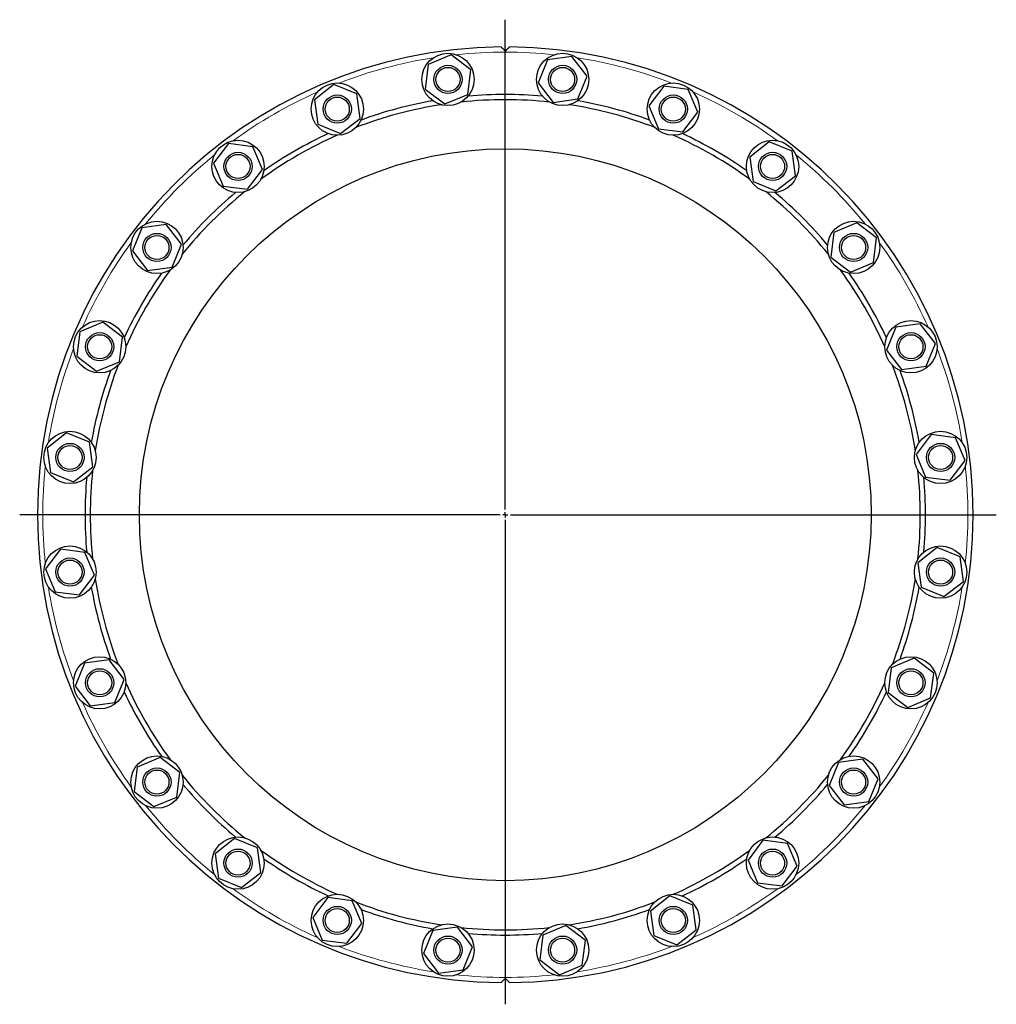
# Model space of a CAD drawing. Header units: millimetres. Extents: x 116 to 1628, y 97 to 1575.
# Tile 2 of 4: x 116 to 1051, y 633 to 1575. Entities that reach past the tile are written whole.
import ezdxf

# ---------------------------------------------------------------- set-up
doc = ezdxf.new("R2010")
doc.units = ezdxf.units.MM
doc.layers.add('FORMAT', color=7, linetype='Continuous')

# ---------------------------------------------------------------- blocks, each defined once
blk = doc.blocks.new('SW_CENTERMARKSYMBOL_0')
at = {"layer": 'FORMAT', "color": 0}
for p, q in [((0, 5), (0, 473.54)), ((-5, 0), (-464.52, 0)), ((0, 0), (-2.5, 0)), ((0, 0), (0, 2.5)), ((0, 0), (0, -2.5)), ((0, 0), (2.5, 0)), ((5, 0), (469.69, 0)), ((0, -5), (0, -468.24))]:
    blk.add_line(p, q, dxfattribs=at)

msp = doc.modelspace()

# ---------------------------------------------------------------- linework, layer by layer
at = {"color": 7, "linetype": 'Continuous', "lineweight": 25}
for p, q in [((528.97, 1541.5), (507.14, 1532.33)), ((547.82, 1527.18), (528.97, 1541.5)), ((621.13, 1536.72), (612.18, 1514.8)), ((644.59, 1539.93), (621.13, 1536.72)), ((659.09, 1521.22), (644.59, 1539.93)), ((507.14, 1532.33), (504.17, 1508.84)), ((544.85, 1503.7), (547.82, 1527.18)), ((650.14, 1499.31), (659.09, 1521.22)), ((416.88, 1513.09), (398.17, 1498.58)), ((438.8, 1504.14), (416.88, 1513.09)), ((504.17, 1508.84), (523.02, 1494.53)), ((612.18, 1514.8), (626.69, 1496.1)), ((732.37, 1511.46), (718.06, 1492.61)), ((755.86, 1508.49), (732.37, 1511.46)), ((765.03, 1486.66), (755.86, 1508.49)), ((398.17, 1498.58), (401.38, 1475.13)), ((442, 1480.69), (438.8, 1504.14)), ((523.02, 1494.53), (544.85, 1503.7)), ((626.69, 1496.1), (650.14, 1499.31)), ((718.06, 1492.61), (727.23, 1470.78)), ((423.3, 1466.18), (442, 1480.69)), ((750.71, 1467.81), (765.03, 1486.66)), ((401.38, 1475.13), (423.3, 1466.18)), ((727.23, 1470.78), (750.71, 1467.81)), ((315.97, 1456.64), (301.65, 1437.79)), ((339.45, 1453.67), (315.97, 1456.64)), ((348.62, 1431.84), (339.45, 1453.67)), ((833.29, 1458.27), (814.58, 1443.76)), ((855.2, 1449.32), (833.29, 1458.27)), ((814.58, 1443.76), (817.79, 1420.31)), ((858.41, 1425.87), (855.2, 1449.32)), ((301.65, 1437.79), (310.82, 1415.96)), ((334.31, 1412.99), (348.62, 1431.84)), ((839.7, 1411.36), (858.41, 1425.87)), ((310.82, 1415.96), (334.31, 1412.99)), ((817.79, 1420.31), (839.7, 1411.36)), ((233.1, 1375.99), (224.15, 1354.08)), ((256.56, 1379.2), (233.1, 1375.99)), ((271.06, 1360.49), (256.56, 1379.2)), ((917, 1380.77), (895.17, 1371.6)), ((935.85, 1366.45), (917, 1380.77)), ((895.17, 1371.6), (892.2, 1348.12)), ((932.88, 1342.97), (935.85, 1366.45)), ((262.11, 1338.58), (271.06, 1360.49)), ((224.15, 1354.08), (238.66, 1335.37)), ((892.2, 1348.12), (911.05, 1333.8)), ((238.66, 1335.37), (262.11, 1338.58)), ((911.05, 1333.8), (932.88, 1342.97)), ((195.76, 1285.82), (173.93, 1276.65)), ((214.61, 1271.5), (195.76, 1285.82)), ((954.34, 1281.04), (945.39, 1259.12)), ((977.79, 1284.25), (954.34, 1281.04)), ((992.3, 1265.54), (977.79, 1284.25)), ((173.93, 1276.65), (170.96, 1253.16)), ((211.64, 1248.02), (214.61, 1271.5)), ((983.35, 1243.63), (992.3, 1265.54)), ((170.96, 1253.16), (189.82, 1238.85)), ((945.39, 1259.12), (959.9, 1240.42)), ((189.82, 1238.85), (211.64, 1248.02)), ((959.9, 1240.42), (983.35, 1243.63)), ((161.2, 1179.88), (142.49, 1165.37)), ((183.12, 1170.93), (161.2, 1179.88)), ((988.05, 1178.25), (973.74, 1159.4)), ((1011.54, 1175.28), (988.05, 1178.25)), ((186.32, 1147.48), (183.12, 1170.93)), ((1020.71, 1153.45), (1011.54, 1175.28)), ((142.49, 1165.37), (145.7, 1141.92)), ((973.74, 1159.4), (982.91, 1137.57)), ((1006.39, 1134.6), (1020.71, 1153.45)), ((145.7, 1141.92), (167.62, 1132.97)), ((167.62, 1132.97), (186.32, 1147.48)), ((982.91, 1137.57), (1006.39, 1134.6)), ((155.24, 1068.61), (140.93, 1049.76)), ((178.72, 1065.64), (155.24, 1068.61)), ((187.89, 1043.81), (178.72, 1065.64)), ((994.02, 1070.24), (975.31, 1055.73)), ((1015.93, 1061.29), (994.02, 1070.24)), ((975.31, 1055.73), (978.52, 1032.28)), ((1019.14, 1037.84), (1015.93, 1061.29)), ((140.93, 1049.76), (150.09, 1027.93)), ((173.58, 1024.96), (187.89, 1043.81)), ((1000.43, 1023.33), (1019.14, 1037.84)), ((150.09, 1027.93), (173.58, 1024.96)), ((978.52, 1032.28), (1000.43, 1023.33)), ((201.74, 962.79), (178.28, 959.59)), ((216.24, 944.09), (201.74, 962.79)), ((971.82, 964.36), (949.99, 955.19)), ((990.67, 950.05), (971.82, 964.36)), ((178.28, 959.59), (169.33, 937.67)), ((949.99, 955.19), (947.02, 931.71)), ((207.29, 922.17), (216.24, 944.09)), ((987.7, 926.56), (990.67, 950.05)), ((169.33, 937.67), (183.84, 918.96)), ((947.02, 931.71), (965.87, 917.39)), ((965.87, 917.39), (987.7, 926.56)), ((183.84, 918.96), (207.29, 922.17)), ((250.58, 869.41), (228.76, 860.24)), ((269.43, 855.09), (250.58, 869.41)), ((922.97, 867.84), (899.52, 864.63)), ((937.48, 849.13), (922.97, 867.84)), ((228.76, 860.24), (225.78, 836.76)), ((899.52, 864.63), (890.57, 842.72)), ((266.46, 831.61), (269.43, 855.09)), ((928.53, 827.22), (937.48, 849.13)), ((890.57, 842.72), (905.08, 824.01)), ((225.78, 836.76), (244.64, 822.44)), ((244.64, 822.44), (266.46, 831.61)), ((905.08, 824.01), (928.53, 827.22)), ((321.93, 791.85), (303.22, 777.35)), ((343.84, 782.9), (321.93, 791.85)), ((347.05, 759.45), (343.84, 782.9)), ((827.33, 790.22), (813.01, 771.37)), ((850.81, 787.25), (827.33, 790.22)), ((859.98, 765.43), (850.81, 787.25)), ((303.22, 777.35), (306.43, 753.89)), ((813.01, 771.37), (822.18, 749.54)), ((845.66, 746.57), (859.98, 765.43)), ((306.43, 753.89), (328.34, 744.94)), ((328.34, 744.94), (347.05, 759.45)), ((822.18, 749.54), (845.66, 746.57)), ((410.92, 735.4), (396.61, 716.55)), ((434.4, 732.43), (410.92, 735.4)), ((738.34, 737.03), (719.63, 722.52)), ((760.25, 728.08), (738.34, 737.03)), ((443.57, 710.6), (434.4, 732.43)), ((763.46, 704.63), (760.25, 728.08)), ((396.61, 716.55), (405.77, 694.72)), ((719.63, 722.52), (722.84, 699.07)), ((429.26, 691.75), (443.57, 710.6)), ((534.94, 707.11), (511.49, 703.91)), ((549.45, 688.41), (534.94, 707.11)), ((638.61, 708.68), (616.79, 699.51)), ((657.46, 694.37), (638.61, 708.68)), ((511.49, 703.91), (502.54, 681.99)), ((616.79, 699.51), (613.81, 676.03)), ((722.84, 699.07), (744.75, 690.12)), ((744.75, 690.12), (763.46, 704.63)), ((405.77, 694.72), (429.26, 691.75)), ((540.5, 666.49), (549.45, 688.41)), ((654.49, 670.88), (657.46, 694.37)), ((502.54, 681.99), (517.05, 663.28)), ((613.81, 676.03), (632.67, 661.71)), ((632.67, 661.71), (654.49, 670.88)), ((517.05, 663.28), (540.5, 666.49))]:
    msp.add_line(p, q, dxfattribs=at)
for centre, radius in [((526, 1518.01), 25), ((635.64, 1518.01), 25), ((526, 1518.01), 13.5), ((526, 1518.01), 11.5), ((635.64, 1518.01), 13.5), ((635.64, 1518.01), 11.5), ((420.09, 1489.63), 25), ((741.54, 1489.63), 25), ((420.09, 1489.63), 13.5), ((420.09, 1489.63), 11.5), ((741.54, 1489.63), 13.5), ((741.54, 1489.63), 11.5), ((325.14, 1434.81), 25), ((836.5, 1434.81), 25), ((580.82, 1101.61), 350), ((325.14, 1434.81), 13.5), ((325.14, 1434.81), 11.5), ((836.5, 1434.81), 13.5), ((836.5, 1434.81), 11.5), ((247.61, 1357.29), 25), ((914.02, 1357.29), 25), ((247.61, 1357.29), 13.5), ((247.61, 1357.29), 11.5), ((914.02, 1357.29), 13.5), ((914.02, 1357.29), 11.5), ((192.79, 1262.33), 25), ((968.85, 1262.33), 25), ((192.79, 1262.33), 13.5), ((192.79, 1262.33), 11.5), ((968.85, 1262.33), 13.5), ((968.85, 1262.33), 11.5), ((164.41, 1156.43), 25), ((997.22, 1156.43), 25), ((164.41, 1156.43), 13.5), ((164.41, 1156.43), 11.5), ((997.22, 1156.43), 13.5), ((997.22, 1156.43), 11.5), ((164.41, 1046.78), 25), ((997.22, 1046.78), 25), ((164.41, 1046.78), 13.5), ((164.41, 1046.78), 11.5), ((997.22, 1046.78), 13.5), ((997.22, 1046.78), 11.5), ((192.79, 940.88), 25), ((968.85, 940.88), 25), ((192.79, 940.88), 13.5), ((192.79, 940.88), 11.5), ((968.85, 940.88), 13.5), ((968.85, 940.88), 11.5), ((247.61, 845.93), 25), ((914.02, 845.93), 25), ((247.61, 845.93), 13.5), ((247.61, 845.93), 11.5), ((914.02, 845.93), 13.5), ((914.02, 845.93), 11.5), ((325.14, 768.4), 25), ((836.5, 768.4), 25), ((325.14, 768.4), 13.5), ((836.5, 768.4), 13.5), ((325.14, 768.4), 11.5), ((836.5, 768.4), 11.5), ((420.09, 713.58), 25), ((741.54, 713.58), 25), ((420.09, 713.58), 13.5), ((741.54, 713.58), 13.5), ((420.09, 713.58), 11.5), ((741.54, 713.58), 11.5), ((526, 685.2), 25), ((635.64, 685.2), 25), ((526, 685.2), 13.5), ((635.64, 685.2), 13.5), ((526, 685.2), 11.5), ((635.64, 685.2), 11.5)]:
    msp.add_circle(centre, radius, dxfattribs=at)
for radius, start, end in [(447.5, 90.50988, 269.49012), (447.5, 270.50988, 89.49012), (402, 99.91936, 110.08064), (397, 83.87483, 96.12517), (402, 84.91936, 95.08064), (402, 69.91936, 80.08064), (397, 98.87483, 111.12517), (397, 68.87483, 81.12517), (397, 113.87483, 126.12517), (402, 114.91936, 125.08064), (397, 53.87483, 66.12517), (402, 54.91936, 65.08064), (397, 128.87483, 141.12517), (402, 129.91936, 140.08064), (397, 38.87483, 51.12517), (402, 39.91936, 50.08064), (402, 144.91936, 155.08064), (397, 143.87483, 156.12517), (397, 23.87483, 36.12517), (402, 24.91936, 35.08064), (397, 158.87483, 171.12517), (397, 8.87483, 21.12517), (402, 159.91936, 170.08064), (402, 9.91936, 20.08064), (397, 173.87483, 180), (397, 353.87483, 6.12517), (402, 174.91936, 180), (402, 354.91936, 5.08064), (402, 180, 185.08064), (397, 180, 186.12517), (397, 188.87483, 201.12517), (397, 338.87483, 351.12517), (402, 189.91936, 200.08064), (402, 339.91936, 350.08064), (397, 203.87483, 216.12517), (397, 323.87483, 336.12517), (402, 204.91936, 215.08064), (402, 324.91936, 335.08064), (397, 218.87483, 231.12517), (397, 308.87483, 321.12517), (402, 219.91936, 230.08064), (402, 309.91936, 320.08064), (397, 233.87483, 246.12517), (402, 234.91936, 245.08064), (397, 293.87483, 306.12517), (402, 294.91936, 305.08064), (397, 248.87483, 261.12517), (397, 278.87483, 291.12517), (402, 249.91936, 260.08064), (402, 279.91936, 290.08064), (397, 263.87483, 276.12517), (402, 264.91936, 275.08064)]:
    msp.add_arc((580.82, 1101.61), radius, start, end, dxfattribs=at)
at = {"color": 8, "linetype": 'Continuous', "lineweight": 18}
for start, end in [(98.94834, 111.05166), (83.94834, 96.05166), (68.94834, 81.05166), (113.94834, 126.05166), (53.94834, 66.05166), (128.94834, 141.05166), (38.94834, 51.05166), (143.94834, 156.05166), (23.94834, 36.05166), (158.94834, 171.05166), (8.94834, 21.05166), (173.94834, 180), (353.94834, 6.05166), (180, 186.05166), (188.94834, 201.05166), (338.94834, 351.05166), (203.94834, 216.05166), (323.94834, 336.05166), (218.94834, 231.05166), (308.94834, 321.05166), (233.94834, 246.05166), (293.94834, 306.05166), (248.94834, 261.05166), (278.94834, 291.05166), (263.94834, 276.05166)]:
    msp.add_arc((580.82, 1101.61), 442.5, start, end, dxfattribs=at)
at = {"color": 7, "linetype": 'Continuous', "lineweight": 25}
for points, knots in [([(576.83, 1549.09), (576.83, 1549.09), (576.87, 1549.05), (576.97, 1548.95), (577.01, 1548.91), (577.1, 1548.82), (577.16, 1548.76), (577.34, 1548.58), (577.49, 1548.43), (577.81, 1548.11), (577.99, 1547.93), (578.37, 1547.55), (578.57, 1547.35), (578.99, 1546.93), (579.21, 1546.71), (579.87, 1546.05), (580.34, 1545.58), (580.82, 1545.11)], [0, 0, 0, 0, 0.125, 0.125, 0.1875, 0.1875, 0.25, 0.25, 0.375, 0.375, 0.5, 0.5, 0.625, 0.625, 0.75, 0.75, 1, 1, 1, 1]), ([(580.82, 1545.11), (581.29, 1545.58), (581.75, 1546.04), (582.42, 1546.71), (582.64, 1546.93), (583.06, 1547.35), (583.26, 1547.55), (583.64, 1547.93), (583.82, 1548.11), (584.14, 1548.43), (584.29, 1548.58), (584.53, 1548.82), (584.63, 1548.92), (584.76, 1549.05), (584.8, 1549.09), (584.8, 1549.09)], [0, 0, 0, 0, 0.25, 0.25, 0.375, 0.375, 0.5, 0.5, 0.625, 0.625, 0.75, 0.75, 0.875, 0.875, 1, 1, 1, 1]), ([(580.82, 658.11), (580.34, 657.63), (579.88, 657.17), (579.21, 656.5), (578.99, 656.28), (578.57, 655.86), (578.37, 655.66), (577.99, 655.28), (577.81, 655.1), (577.49, 654.78), (577.34, 654.63), (577.1, 654.39), (577, 654.29), (576.87, 654.16), (576.83, 654.12), (576.83, 654.12)], [0, 0, 0, 0, 0.25, 0.25, 0.375, 0.375, 0.5, 0.5, 0.625, 0.625, 0.75, 0.75, 0.875, 0.875, 1, 1, 1, 1]), ([(584.8, 654.12), (584.8, 654.12), (584.76, 654.16), (584.67, 654.26), (584.62, 654.3), (584.53, 654.39), (584.47, 654.45), (584.29, 654.63), (584.15, 654.78), (583.82, 655.1), (583.64, 655.28), (583.26, 655.66), (583.06, 655.86), (582.64, 656.28), (582.42, 656.5), (581.76, 657.16), (581.29, 657.63), (580.82, 658.11)], [0, 0, 0, 0, 0.125, 0.125, 0.1875, 0.1875, 0.25, 0.25, 0.375, 0.375, 0.5, 0.5, 0.625, 0.625, 0.75, 0.75, 1, 1, 1, 1])]:
    msp.add_open_spline(points, degree=3, knots=knots, dxfattribs=at)

# ---------------------------------------------------------------- block references
at = {"layer": 'FORMAT'}
msp.add_blockref('SW_CENTERMARKSYMBOL_0', (580.82, 1101.61), dxfattribs=at)

doc.saveas('drawing.dxf')
